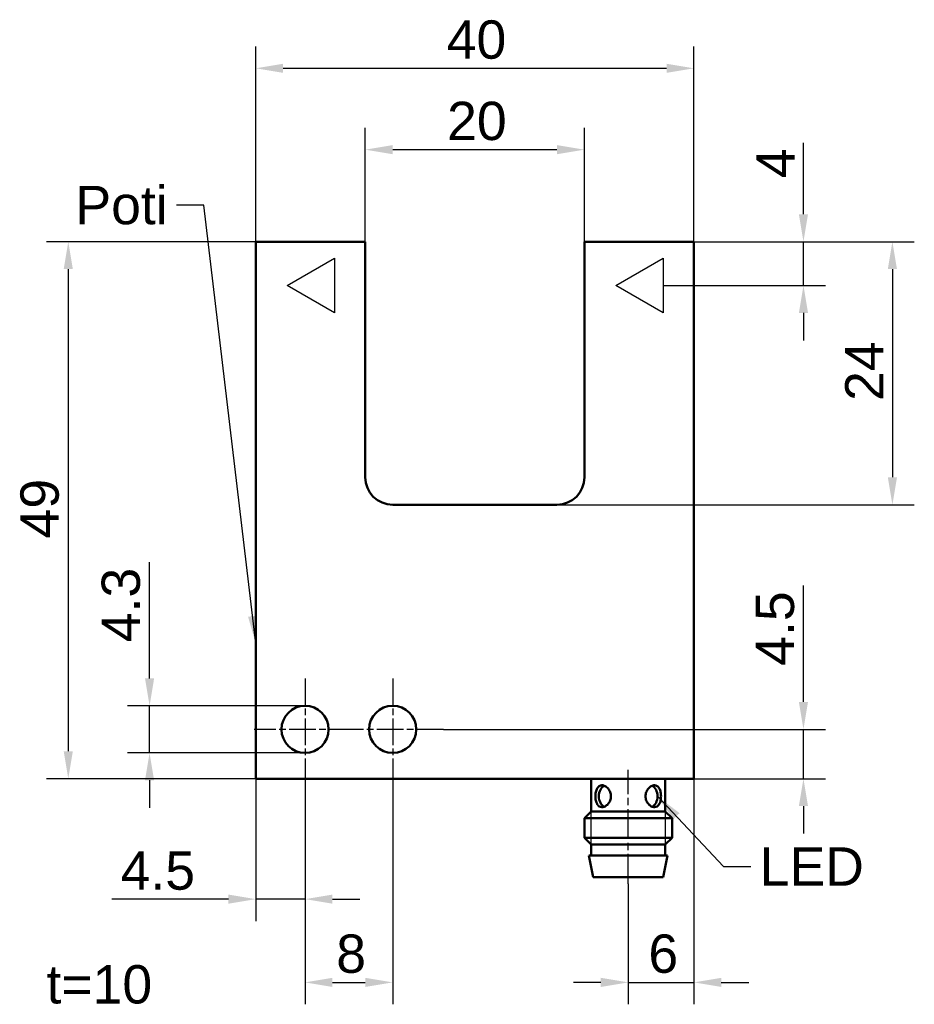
# Model space of a CAD drawing. Header units: millimetres. Extents: x 46.2 to 127.9, y 40.7 to 130.5.
import ezdxf

# ---------------------------------------------------------------- set-up
doc = ezdxf.new("R2010")
doc.units = ezdxf.units.MM
doc.linetypes.add('CHAIN', pattern=[0.3543, 0.2362, -0.0295, 0.0591, -0.0295])
for name, color, linetype, lineweight in [('Bemaßungen(DIN)', 179, 'Continuous', 25), ('Gewinde(DIN)', 179, 'Continuous', 25), ('Mittellinie(DIN)', 179, 'CHAIN', 25), ('Mittelpunktmarkierung(DIN)', 179, 'Continuous', 25), ('Sichtbare Kanten(DIN)', 179, 'Continuous', 50), ('Skizziergeometrie(DIN)', 179, 'Continuous', 50), ('Symbole(DIN)', 179, 'Continuous', 25)]:
    doc.layers.add(name, color=color, linetype=linetype, lineweight=lineweight)
doc.styles.add('Aktuell-DIN', font='arial.ttf')
doc.styles.add('STANDARD-BSI~0', font='arial.ttf')
doc.dimstyles.new('Katalogzeichnungen', dxfattribs={"dimtxt": 3.5, "dimasz": 2.5, "dimexe": 2, "dimexo": 0, "dimgap": 0.8, "dimtad": 1, "dimrnd": 1e-08, "dimdsep": 46, "dimtxsty": 'STANDARD-BSI~0', "dimcen": 0.09, "dimdle": 10, "dimclrd": 250, "dimclre": 250, "dimclrt": 250, "dimazin": 2, "dimtfac": 1, "dimtmove": 0, "dimatfit": 3, "dimfxl": 1, "dimtolj": 1, "dimtzin": 0, "dimlwd": 25, "dimlwe": 25, "dimarcsym": 0})
doc.dimstyles.new('STANDARD-DIN$7', dxfattribs={"dimtxt": 3.5, "dimasz": 2.5, "dimexe": 3.175, "dimexo": 0, "dimgap": 0.8, "dimtad": 1, "dimrnd": 1e-08, "dimtxsty": 'STANDARD-BSI~0', "dimcen": 0.09, "dimdle": 10, "dimclrd": 179, "dimclre": 250, "dimclrt": 250, "dimazin": 2, "dimtfac": 1, "dimtmove": 0, "dimatfit": 3, "dimfxl": 1, "dimtolj": 1, "dimtzin": 0, "dimlwd": 25, "dimlwe": 25, "dimarcsym": 0})

# ---------------------------------------------------------------- blocks, each defined once
blk = doc.blocks.new('*D4')
at = {"layer": 'Bemaßungen(DIN)', "color": 250, "linetype": 'Continuous', "lineweight": 25}
for p, q in [((77.75, 110.25), (77.75, 120.649)), ((97.75, 110.25), (97.75, 120.649)), ((80.25, 118.649), (95.25, 118.649))]:
    blk.add_line(p, q, dxfattribs=at)
at = {"layer": 'Bemaßungen(DIN)', "color": 250, "linetype": 'Continuous'}
for points in [[(80.25, 119.066), (80.25, 118.233), (77.75, 118.649)], [(95.25, 119.066), (95.25, 118.233), (97.75, 118.649)]]:
    blk.add_solid(points, dxfattribs=at)
at = {"layer": 'Defpoints', "color": 0, "linetype": 'Continuous'}
for p in [(97.75, 118.649), (77.75, 110.25), (97.75, 110.25)]:
    blk.add_point(p, dxfattribs=at)
at = {"layer": 'Bemaßungen(DIN)', "color": 250, "linetype": 'Continuous', "lineweight": 25, "insert": (85.219, 123.023), "char_height": 3.5, "attachment_point": 1, "style": 'STANDARD-BSI~0'}
blk.add_mtext('\\A1;20', dxfattribs=at)
blk = doc.blocks.new('*D5')
at = {"layer": 'Bemaßungen(DIN)', "color": 250, "linetype": 'Continuous', "lineweight": 25}
for p, q in [((67.75, 110.25), (67.75, 128.073)), ((107.75, 110.25), (107.75, 128.073)), ((70.25, 126.073), (105.25, 126.073))]:
    blk.add_line(p, q, dxfattribs=at)
at = {"layer": 'Bemaßungen(DIN)', "color": 250, "linetype": 'Continuous'}
for points in [[(70.25, 126.489), (70.25, 125.656), (67.75, 126.073)], [(105.25, 126.489), (105.25, 125.656), (107.75, 126.073)]]:
    blk.add_solid(points, dxfattribs=at)
at = {"layer": 'Defpoints', "color": 0, "linetype": 'Continuous'}
for p in [(107.75, 126.073), (67.75, 110.25), (107.75, 110.25)]:
    blk.add_point(p, dxfattribs=at)
at = {"layer": 'Bemaßungen(DIN)', "color": 250, "linetype": 'Continuous', "lineweight": 25, "insert": (85.179, 130.447), "char_height": 3.5, "attachment_point": 1, "style": 'STANDARD-BSI~0'}
blk.add_mtext('\\A1;40', dxfattribs=at)
blk = doc.blocks.new('*D6')
at = {"layer": 'Bemaßungen(DIN)', "color": 250, "linetype": 'Continuous', "lineweight": 25}
for p, q in [((117.75, 68.25), (117.75, 78.889)), ((84.9, 65.75), (119.75, 65.75)), ((117.75, 61.25), (117.75, 65.75)), ((107.75, 61.25), (119.75, 61.25)), ((117.75, 58.75), (117.75, 56.25))]:
    blk.add_line(p, q, dxfattribs=at)
at = {"layer": 'Bemaßungen(DIN)', "color": 250, "linetype": 'Continuous'}
for points in [[(117.333, 68.25), (118.167, 68.25), (117.75, 65.75)], [(117.333, 58.75), (118.167, 58.75), (117.75, 61.25)]]:
    blk.add_solid(points, dxfattribs=at)
at = {"layer": 'Defpoints', "color": 0, "linetype": 'Continuous'}
for p in [(84.9, 65.75), (107.75, 61.25), (117.75, 61.25)]:
    blk.add_point(p, dxfattribs=at)
at = {"layer": 'Bemaßungen(DIN)', "color": 250, "linetype": 'Continuous', "lineweight": 25, "insert": (113.39, 71.55), "char_height": 3.5, "attachment_point": 1, "rotation": 90, "style": 'STANDARD-BSI~0'}
blk.add_mtext('\\A1;4.5', dxfattribs=at)
blk = doc.blocks.new('*D7')
at = {"layer": 'Bemaßungen(DIN)', "color": 250, "linetype": 'Continuous', "lineweight": 25}
for p, q in [((107.75, 110.25), (127.87, 110.25)), ((125.87, 107.75), (125.87, 88.75)), ((95.25, 86.25), (127.87, 86.25))]:
    blk.add_line(p, q, dxfattribs=at)
at = {"layer": 'Bemaßungen(DIN)', "color": 250, "linetype": 'Continuous'}
for points in [[(125.453, 107.75), (126.287, 107.75), (125.87, 110.25)], [(125.453, 88.75), (126.287, 88.75), (125.87, 86.25)]]:
    blk.add_solid(points, dxfattribs=at)
at = {"layer": 'Defpoints', "color": 0, "linetype": 'Continuous'}
for p in [(107.75, 110.25), (95.25, 86.25), (125.87, 86.25)]:
    blk.add_point(p, dxfattribs=at)
at = {"layer": 'Bemaßungen(DIN)', "color": 250, "linetype": 'Continuous', "lineweight": 25, "insert": (121.556, 95.72), "char_height": 3.5, "attachment_point": 1, "rotation": 90, "style": 'STANDARD-BSI~0'}
blk.add_mtext('\\A1;24', dxfattribs=at)
blk = doc.blocks.new('*D8')
at = {"layer": 'Bemaßungen(DIN)', "color": 250, "linetype": 'Continuous', "lineweight": 25}
for p, q in [((117.75, 112.75), (117.75, 119.271)), ((107.75, 110.25), (119.75, 110.25)), ((117.75, 106.25), (117.75, 110.25)), ((104.95, 106.25), (119.75, 106.25)), ((117.75, 103.75), (117.75, 101.25))]:
    blk.add_line(p, q, dxfattribs=at)
at = {"layer": 'Bemaßungen(DIN)', "color": 250, "linetype": 'Continuous'}
for points in [[(117.333, 112.75), (118.167, 112.75), (117.75, 110.25)], [(117.333, 103.75), (118.167, 103.75), (117.75, 106.25)]]:
    blk.add_solid(points, dxfattribs=at)
at = {"layer": 'Defpoints', "color": 0, "linetype": 'Continuous'}
for p in [(107.75, 110.25), (104.95, 106.25), (117.75, 106.25)]:
    blk.add_point(p, dxfattribs=at)
at = {"layer": 'Bemaßungen(DIN)', "color": 250, "linetype": 'Continuous', "lineweight": 25, "insert": (113.45, 116.05), "char_height": 3.5, "attachment_point": 1, "rotation": 90, "style": 'STANDARD-BSI~0'}
blk.add_mtext('\\A1;4', dxfattribs=at)
blk = doc.blocks.new('*D9')
at = {"layer": 'Bemaßungen(DIN)', "color": 250, "linetype": 'Continuous', "lineweight": 25}
for p, q in [((67.75, 61.25), (67.75, 48.259)), ((72.25, 61.1), (72.25, 48.259)), ((65.25, 50.259), (54.611, 50.259)), ((72.25, 50.259), (67.75, 50.259)), ((74.75, 50.259), (77.25, 50.259))]:
    blk.add_line(p, q, dxfattribs=at)
at = {"layer": 'Bemaßungen(DIN)', "color": 250, "linetype": 'Continuous'}
for points in [[(65.25, 50.675), (65.25, 49.842), (67.75, 50.259)], [(74.75, 50.675), (74.75, 49.842), (72.25, 50.259)]]:
    blk.add_solid(points, dxfattribs=at)
at = {"layer": 'Defpoints', "color": 0, "linetype": 'Continuous'}
for p in [(67.75, 61.25), (72.25, 61.1), (72.25, 50.259)]:
    blk.add_point(p, dxfattribs=at)
at = {"layer": 'Bemaßungen(DIN)', "color": 250, "linetype": 'Continuous', "lineweight": 25, "insert": (55.411, 54.619), "char_height": 3.5, "attachment_point": 1, "style": 'STANDARD-BSI~0'}
blk.add_mtext('\\A1;4.5', dxfattribs=at)
blk = doc.blocks.new('*D10')
at = {"layer": 'Bemaßungen(DIN)', "color": 250, "linetype": 'Continuous', "lineweight": 25}
for p, q in [((72.25, 61.1), (72.25, 40.662)), ((80.25, 61.1), (80.25, 40.662)), ((74.75, 42.662), (77.75, 42.662))]:
    blk.add_line(p, q, dxfattribs=at)
at = {"layer": 'Bemaßungen(DIN)', "color": 250, "linetype": 'Continuous'}
for points in [[(74.75, 43.079), (74.75, 42.245), (72.25, 42.662)], [(77.75, 43.079), (77.75, 42.245), (80.25, 42.662)]]:
    blk.add_solid(points, dxfattribs=at)
at = {"layer": 'Defpoints', "color": 0, "linetype": 'Continuous'}
for p in [(72.25, 61.1), (80.25, 61.1), (80.25, 42.662)]:
    blk.add_point(p, dxfattribs=at)
at = {"layer": 'Bemaßungen(DIN)', "color": 250, "linetype": 'Continuous', "lineweight": 25, "insert": (75.097, 47.036), "char_height": 3.5, "attachment_point": 1, "style": 'STANDARD-BSI~0'}
blk.add_mtext('\\A1;8', dxfattribs=at)
blk = doc.blocks.new('*D11')
at = {"layer": 'Bemaßungen(DIN)', "color": 250, "linetype": 'Continuous', "lineweight": 25}
for p, q in [((107.75, 61.25), (107.75, 40.662)), ((101.75, 51.656), (101.75, 40.662)), ((99.25, 42.662), (96.75, 42.662)), ((101.75, 42.662), (107.75, 42.662)), ((110.25, 42.662), (112.75, 42.662))]:
    blk.add_line(p, q, dxfattribs=at)
at = {"layer": 'Bemaßungen(DIN)', "color": 250, "linetype": 'Continuous'}
for points in [[(99.25, 43.079), (99.25, 42.245), (101.75, 42.662)], [(110.25, 43.079), (110.25, 42.245), (107.75, 42.662)]]:
    blk.add_solid(points, dxfattribs=at)
at = {"layer": 'Defpoints', "color": 0, "linetype": 'Continuous'}
for p in [(107.75, 61.25), (101.75, 51.656), (107.75, 42.662)]:
    blk.add_point(p, dxfattribs=at)
at = {"layer": 'Bemaßungen(DIN)', "color": 250, "linetype": 'Continuous', "lineweight": 25, "insert": (103.594, 47.036), "char_height": 3.5, "attachment_point": 1, "style": 'STANDARD-BSI~0'}
blk.add_mtext('\\A1;6', dxfattribs=at)
blk = doc.blocks.new('*D12')
at = {"layer": 'Bemaßungen(DIN)', "color": 250, "linetype": 'Continuous', "lineweight": 25}
for p, q in [((67.75, 110.25), (48.634, 110.25)), ((50.634, 107.75), (50.634, 63.75)), ((67.75, 61.25), (48.634, 61.25))]:
    blk.add_line(p, q, dxfattribs=at)
at = {"layer": 'Bemaßungen(DIN)', "color": 250, "linetype": 'Continuous'}
for points in [[(50.217, 107.75), (51.05, 107.75), (50.634, 110.25)], [(50.217, 63.75), (51.05, 63.75), (50.634, 61.25)]]:
    blk.add_solid(points, dxfattribs=at)
at = {"layer": 'Defpoints', "color": 0, "linetype": 'Continuous'}
for p in [(67.75, 110.25), (50.634, 61.25), (67.75, 61.25)]:
    blk.add_point(p, dxfattribs=at)
at = {"layer": 'Bemaßungen(DIN)', "color": 250, "linetype": 'Continuous', "lineweight": 25, "insert": (46.26, 83.169), "char_height": 3.5, "attachment_point": 1, "rotation": 90, "style": 'STANDARD-BSI~0'}
blk.add_mtext('\\A1;49', dxfattribs=at)
blk = doc.blocks.new('*D13')
at = {"layer": 'Bemaßungen(DIN)', "color": 250, "linetype": 'Continuous', "lineweight": 25}
for p, q in [((58.055, 70.4), (58.055, 81.013)), ((72.25, 67.9), (56.055, 67.9)), ((58.055, 63.6), (58.055, 67.9)), ((72.25, 63.6), (56.055, 63.6)), ((58.055, 61.1), (58.055, 58.6))]:
    blk.add_line(p, q, dxfattribs=at)
at = {"layer": 'Bemaßungen(DIN)', "color": 250, "linetype": 'Continuous'}
for points in [[(57.638, 70.4), (58.471, 70.4), (58.055, 67.9)], [(57.638, 61.1), (58.471, 61.1), (58.055, 63.6)]]:
    blk.add_solid(points, dxfattribs=at)
at = {"layer": 'Defpoints', "color": 0, "linetype": 'Continuous'}
for p in [(58.055, 67.9), (72.25, 67.9), (72.25, 63.6)]:
    blk.add_point(p, dxfattribs=at)
at = {"layer": 'Bemaßungen(DIN)', "color": 250, "linetype": 'Continuous', "lineweight": 25, "insert": (53.678, 73.7), "char_height": 3.5, "attachment_point": 1, "rotation": 90, "style": 'STANDARD-BSI~0'}
blk.add_mtext('\\A1;4.3', dxfattribs=at)

msp = doc.modelspace()

# ---------------------------------------------------------------- linework, layer by layer
at = {"layer": 'Gewinde(DIN)'}
for p, q in [((98.349, 58.236), (98.349, 55.264)), ((105.151, 55.264), (105.151, 58.236))]:
    msp.add_line(p, q, dxfattribs=at)
at = {"layer": 'Mittellinie(DIN)', "linetype": 'CHAIN', "ltscale": 11.559978}
msp.add_line((101.75, 51.656), (101.75, 62.059), dxfattribs=at)
at = {"layer": 'Mittelpunktmarkierung(DIN)', "linetype": 'CHAIN', "ltscale": 10.334129}
for p, q in [((72.25, 70.4), (72.25, 61.1)), ((80.25, 70.4), (80.25, 61.1)), ((76.9, 65.75), (67.6, 65.75)), ((84.9, 65.75), (75.6, 65.75))]:
    msp.add_line(p, q, dxfattribs=at)
at = {"layer": 'Sichtbare Kanten(DIN)'}
for p, q in [((67.75, 110.25), (77.75, 110.25)), ((67.75, 61.25), (67.75, 110.25)), ((77.75, 110.25), (77.75, 88.75)), ((97.75, 110.25), (107.75, 110.25)), ((97.75, 88.75), (97.75, 110.25)), ((107.75, 110.25), (107.75, 61.25)), ((80.25, 86.25), (95.25, 86.25)), ((107.75, 61.25), (67.75, 61.25)), ((98.363, 58.25), (98.363, 61.25)), ((105.136, 58.25), (105.136, 61.25)), ((98.363, 58.25), (97.75, 57.636)), ((97.75, 57.636), (105.75, 57.636)), ((97.75, 55.864), (97.75, 57.636)), ((98.363, 58.25), (105.136, 58.25)), ((105.136, 58.25), (105.75, 57.636)), ((105.75, 55.864), (105.75, 57.636)), ((97.75, 55.864), (105.75, 55.864)), ((98.363, 55.25), (97.75, 55.864)), ((105.136, 55.25), (105.75, 55.864)), ((98.363, 54.25), (98.363, 55.25)), ((98.363, 55.25), (105.136, 55.25)), ((105.136, 54.25), (105.136, 55.25)), ((98.161, 54.25), (105.339, 54.25)), ((98.55, 52.25), (98.161, 54.25)), ((104.95, 52.25), (105.339, 54.25)), ((98.55, 52.25), (104.95, 52.25))]:
    msp.add_line(p, q, dxfattribs=at)
for centre in [(72.25, 65.75), (80.25, 65.75)]:
    msp.add_circle(centre, 2.15, dxfattribs=at)
for centre, start, end in [((80.25, 88.75), 180, 270), ((95.25, 88.75), 270, 0)]:
    msp.add_arc(centre, 2.5, start, end, dxfattribs=at)
for centre, major_axis in [((99.78, 59.65), (0, -1)), ((103.72, 59.65), (0, 1))]:
    msp.add_ellipse(centre, major_axis=major_axis, ratio=0.707107, start_param=3.439608, end_param=5.98517, dxfattribs=at)
for points in [[(99.355, 58.65), (99.266, 58.65), (99.177, 58.675), (99.022, 58.778), (98.957, 58.855), (98.859, 59.031), (98.819, 59.143), (98.767, 59.389), (98.755, 59.524), (98.755, 59.776), (98.767, 59.911), (98.819, 60.157), (98.859, 60.269), (98.957, 60.445), (99.022, 60.522), (99.177, 60.625), (99.266, 60.65), (99.445, 60.65), (99.545, 60.625), (99.739, 60.522), (99.832, 60.445), (99.984, 60.269), (100.053, 60.157), (100.146, 59.911), (100.169, 59.776), (100.169, 59.65), (100.169, 59.524), (100.146, 59.389), (100.053, 59.143), (99.984, 59.031), (99.832, 58.855), (99.739, 58.778), (99.545, 58.675), (99.445, 58.65), (99.355, 58.65)], [(104.145, 58.65), (104.055, 58.65), (103.955, 58.675), (103.761, 58.778), (103.668, 58.855), (103.516, 59.031), (103.447, 59.143), (103.354, 59.389), (103.331, 59.524), (103.331, 59.776), (103.354, 59.911), (103.447, 60.157), (103.516, 60.269), (103.668, 60.445), (103.761, 60.522), (103.955, 60.625), (104.055, 60.65), (104.234, 60.65), (104.323, 60.625), (104.478, 60.522), (104.543, 60.445), (104.641, 60.269), (104.681, 60.157), (104.733, 59.911), (104.745, 59.776), (104.745, 59.65), (104.745, 59.524), (104.733, 59.389), (104.681, 59.143), (104.641, 59.031), (104.543, 58.855), (104.478, 58.778), (104.323, 58.675), (104.234, 58.65), (104.145, 58.65)]]:
    msp.add_open_spline(points, degree=3, knots=[0.1516553, 0.1516553, 0.1516553, 0.1516553, 0.1895638, 0.1895638, 0.2274724, 0.2274724, 0.2653915, 0.2653915, 0.3033106, 0.3033106, 0.3412297, 0.3412297, 0.3791488, 0.3791488, 0.4170574, 0.4170574, 0.4549659, 0.4549659, 0.4928744, 0.4928744, 0.530783, 0.530783, 0.5687021, 0.5687021, 0.6066212, 0.6066212, 0.6066212, 0.6445403, 0.6445403, 0.6824594, 0.6824594, 0.7203679, 0.7203679, 0.7582765, 0.7582765, 0.7582765, 0.7582765], dxfattribs=at)
at = {"layer": 'Skizziergeometrie(DIN)', "lineweight": 25}
for p, q in [((70.62, 106.25), (74.95, 108.75)), ((74.95, 108.75), (74.95, 103.75)), ((100.62, 106.25), (104.95, 108.75)), ((104.95, 108.75), (104.95, 103.75)), ((74.95, 103.75), (70.62, 106.25)), ((104.95, 103.75), (100.62, 106.25))]:
    msp.add_line(p, q, dxfattribs=at)

# ---------------------------------------------------------------- texts
at = {"layer": 'Symbole(DIN)', "color": 250, "char_height": 3.5, "attachment_point": 1, "style": 'STANDARD-BSI~0'}
for s, insert, width in [('{\\fArial|b0|i0;Poti}', (51.287, 115.342), 8.42454), ('{\\fArial|b0|i0;LED}', (113.756, 54.986), 9.51296)]:
    msp.add_mtext(s, dxfattribs=dict(at, insert=insert, width=width))
at = {"layer": 'Symbole(DIN)', "color": 179, "insert": (48.641, 44.235), "char_height": 3.5, "width": 9.64901, "attachment_point": 1, "style": 'Aktuell-DIN'}
msp.add_mtext('{\\fArial|b0|i0;t=10}', dxfattribs=at)

# ---------------------------------------------------------------- dimensions: what is measured, and where the dimension line sits
at = {"layer": 'Bemaßungen(DIN)', "color": 250, "linetype": 'Continuous', "lineweight": 25}
for base, p1, p2, override, picture, middle in [((107.75, 126.073), (67.75, 110.25), (107.75, 110.25), {"dimgap": 0.8, "dimdec": 2, "dimtol": 0, "dimlim": 0, "dimtp": 0, "dimtm": 0, "dimtdec": 2, "dimtofl": 0, "dimatfit": 1}, '*D5', (87.75, 126.073)), ((72.25, 50.259), (67.75, 61.25), (72.25, 61.1), {"dimgap": 0.8, "dimdec": 2, "dimtol": 0, "dimlim": 0, "dimtp": 0, "dimtm": 0, "dimtdec": 2, "dimtofl": 1, "dimatfit": 1}, '*D9', (58.68, 50.259))]:
    dim = msp.add_linear_dim(base=base, p1=p1, p2=p2, dimstyle='Katalogzeichnungen', override=override, dxfattribs=at)
    dim.commit()
    dim.dimension.update_dxf_attribs({"geometry": picture, "text_midpoint": middle, "dimtype": 160})
for base, p1, p2, angle, override, picture, middle in [((97.75, 118.649), (77.75, 110.25), (97.75, 110.25), 180, {"dimgap": 0.8, "dimdec": 2, "dimtol": 0, "dimlim": 0, "dimtp": 0, "dimtm": 0, "dimtdec": 2, "dimtofl": 0, "dimatfit": 1}, '*D4', (87.75, 118.649)), ((117.75, 106.25), (107.75, 110.25), (104.95, 106.25), 270, {"dimgap": 0.8, "dimdec": 2, "dimtol": 0, "dimlim": 0, "dimtp": 0, "dimtm": 0, "dimtdec": 2, "dimtofl": 1, "dimatfit": 1}, '*D8', (117.75, 117.26)), ((50.634, 61.25), (67.75, 110.25), (67.75, 61.25), 270, {"dimgap": 0.8, "dimdec": 2, "dimtol": 0, "dimlim": 0, "dimtp": 0, "dimtm": 0, "dimtdec": 2, "dimtofl": 0, "dimatfit": 1}, '*D12', (50.634, 85.75)), ((125.87, 86.25), (107.75, 110.25), (95.25, 86.25), 270, {"dimgap": 0.8, "dimdec": 2, "dimtol": 0, "dimlim": 0, "dimtp": 0, "dimtm": 0, "dimtdec": 2, "dimtofl": 0, "dimatfit": 1}, '*D7', (125.87, 98.25)), ((58.055, 67.9), (72.25, 63.6), (72.25, 67.9), 90, {"dimgap": 0.8, "dimdec": 2, "dimtol": 0, "dimlim": 0, "dimtp": 0, "dimtm": 0, "dimtdec": 2, "dimtofl": 1, "dimatfit": 1}, '*D13', (58.055, 76.956)), ((117.75, 61.25), (84.9, 65.75), (107.75, 61.25), 90, {"dimgap": 0.8, "dimdec": 2, "dimtol": 0, "dimlim": 0, "dimtp": 0, "dimtm": 0, "dimtdec": 2, "dimtofl": 1, "dimatfit": 1}, '*D6', (117.75, 74.82)), ((80.25, 42.662), (72.25, 61.1), (80.25, 61.1), 180, {"dimgap": 0.8, "dimdec": 2, "dimtol": 0, "dimlim": 0, "dimtp": 0, "dimtm": 0, "dimtdec": 2, "dimtofl": 0, "dimatfit": 1}, '*D10', (76.25, 42.662)), ((107.75, 42.662), (101.75, 51.656), (107.75, 61.25), 180, {"dimgap": 0.8, "dimdec": 2, "dimtol": 0, "dimlim": 0, "dimtp": 0, "dimtm": 0, "dimtdec": 2, "dimtofl": 1, "dimatfit": 1}, '*D11', (104.75, 42.662))]:
    dim = msp.add_linear_dim(base=base, p1=p1, p2=p2, angle=angle, dimstyle='Katalogzeichnungen', override=override, dxfattribs=at)
    dim.commit()
    dim.dimension.update_dxf_attribs({"geometry": picture, "text_midpoint": middle, "dimtype": 160})

# ---------------------------------------------------------------- leaders
at = {"layer": 'Symbole(DIN)', "color": 179, "linetype": 'Continuous', "lineweight": 25, "annotation_type": 0, "has_hookline": 1}
for points, hookline_direction, text_width in [([(67.75, 73.591), (63.011, 113.592), (60.511, 113.592)], 1, 7.716), ([(104.427, 59.645), (110.456, 53.236), (112.956, 53.236)], 0, 8.893)]:
    msp.add_leader(points, dimstyle='STANDARD-DIN$7', override={"dimtad": 0}, dxfattribs=dict(at, hookline_direction=hookline_direction, text_width=text_width))

doc.saveas('drawing.dxf')
